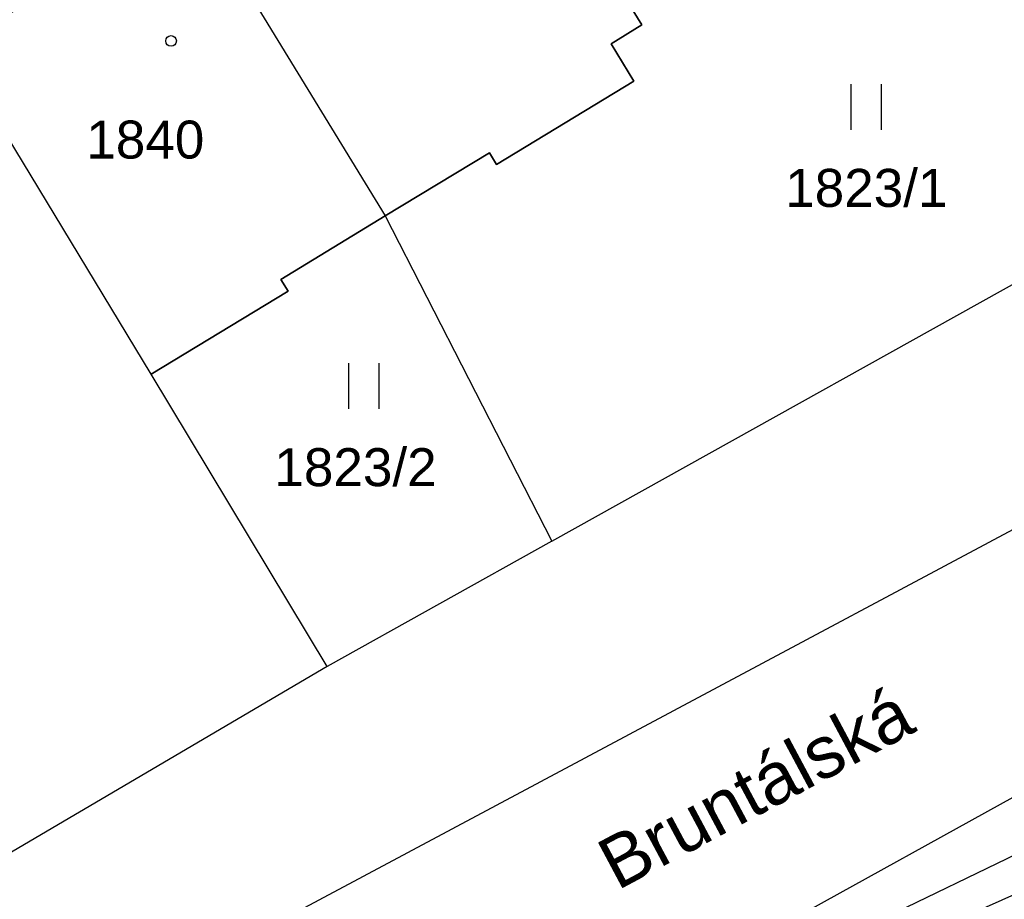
# Model space of a CAD drawing. Header units: metres. Extents: x -535942 to -530626, y -1087729 to -1086275.
# Tile 23 of 247: x -534435 to -534403, y -1086929 to -1086900. Entities that reach past the tile are written whole.
import ezdxf
from ezdxf.enums import TextEntityAlignment as Align

# ---------------------------------------------------------------- set-up
doc = ezdxf.new("R2010")
doc.units = ezdxf.units.M
doc.layers.add('_blok katastr', color=7, linetype='Continuous')
for name, color, linetype, true_color in [('BT_BPEJ', 7, 'Continuous', 0x7fffff), ('BT_hranice_parcel', 7, 'Continuous', 0x007f00), ('BT_mapove_znacky', 7, 'Continuous', 0x007f00), ('BT_prvky_mapy', 7, 'Continuous', 0x007f00), ('BT_text_parcel', 7, 'Continuous', 0x007f00), ('BT_vnitrni_kresby', 7, 'Continuous', 0x007f00)]:
    doc.layers.add(name, color=color, linetype=linetype, true_color=true_color)
doc.layers.add('BT_hranice_budov', color=7, linetype='Continuous', lineweight=30, true_color=0x007f00)
doc.styles.add('BT_text_mapy_m', font='arial.ttf', dxfattribs={"height": 5})

# ---------------------------------------------------------------- blocks, each defined once
blk = doc.blocks.new('BT_symbol_306')
at = {"layer": 'BT_mapove_znacky', "lineweight": -3}
for p, q in [((-0.5, 0), (-0.5, 1.5)), ((0.5, 0), (0.5, 1.5))]:
    blk.add_line(p, q, dxfattribs=at)
blk = doc.blocks.new('BT_symbol_404')
at = {"layer": 'BT_mapove_znacky', "lineweight": -3}
blk.add_circle((0, 0), 0.175, dxfattribs=at)
blk = doc.blocks.new('_KATASTR')
at = {"layer": 'BT_BPEJ', "lineweight": -3}
blk.add_lwpolyline([(-534567.99, -1086985.9), (-534456, -1086953), (-534436.78, -1086944.4), (-534394.5, -1086925.5), (-534377.62, -1086916.03), (-534353.5, -1086902.5), (-534344.98, -1086895.04), (-534338.35, -1086889.24), (-534337.5, -1086888.5), (-534101, -1086732), (-533977.7, -1086657.11), (-533966, -1086650), (-533802, -1086557.5)], dxfattribs=at)
at = {"layer": 'BT_hranice_budov', "lineweight": -3}
for points in [[(-534429.46, -1086896.9), (-534426.05, -1086894.84), (-534426.28, -1086894.45), (-534421.79, -1086891.74), (-534420.29, -1086890.81), (-534418.58, -1086893.63), (-534420.03, -1086894.59), (-534418.65, -1086896.82), (-534417.08, -1086899.36), (-534416.06, -1086898.73), (-534414.94, -1086900.55), (-534415.95, -1086901.18), (-534415.2, -1086902.4), (-534419.72, -1086905.14), (-534419.95, -1086904.76), (-534423.38, -1086906.84)], [(-534433.11, -1086898.58), (-534432.88, -1086898.96), (-534429.46, -1086896.9), (-534423.38, -1086906.84), (-534426.82, -1086908.93), (-534426.58, -1086909.31), (-534431.09, -1086912.05), (-534435.57, -1086904.63), (-534437.59, -1086901.28), (-534433.11, -1086898.58)]]:
    blk.add_lwpolyline(points, dxfattribs=at)
at = {"layer": 'BT_hranice_parcel', "lineweight": -3}
for points in [[(-533930.39, -1086626.94), (-533977.71, -1086657.09), (-534027.69, -1086688.36), (-534051.88, -1086704.35), (-534053, -1086704.99), (-534093.1, -1086730.54), (-534099.49, -1086734.79), (-534123.96, -1086749.86), (-534172.7, -1086780.69), (-534236.19, -1086822.11), (-534301.1, -1086864.48), (-534361.33, -1086904.52), (-534389.95, -1086921.75), (-534421.31, -1086936.84), (-534457.42, -1086954.5), (-534485.18, -1086964.81)], [(-534423.38, -1086906.84), (-534419.95, -1086904.76), (-534419.72, -1086905.14), (-534415.2, -1086902.4), (-534415.95, -1086901.18), (-534414.94, -1086900.55), (-534416.06, -1086898.73), (-534417.08, -1086899.36), (-534418.65, -1086896.82), (-534420.03, -1086894.59), (-534418.58, -1086893.63)], [(-534431.09, -1086912.05), (-534435.57, -1086904.63), (-534437.59, -1086901.28), (-534433.11, -1086898.58), (-534432.88, -1086898.96), (-534429.46, -1086896.9), (-534423.38, -1086906.84)], [(-534417.9, -1086917.54), (-534399.39, -1086907.23), (-534395.93, -1086904.96)], [(-534423.38, -1086906.84), (-534417.9, -1086917.54), (-534425.29, -1086921.66), (-534431.09, -1086912.05), (-534426.58, -1086909.31), (-534426.82, -1086908.93), (-534423.38, -1086906.84)], [(-534425.29, -1086921.66), (-534449.94, -1086936.15), (-534450.17, -1086935.55)]]:
    blk.add_lwpolyline(points, dxfattribs=at)
at = {"layer": 'BT_vnitrni_kresby', "lineweight": -3}
for points in [[(-534447.62, -1086941.11), (-534394.75, -1086912.9)], [(-534421.54, -1086936.37), (-534391.04, -1086919.5)]]:
    blk.add_lwpolyline(points, dxfattribs=at)
at = {"layer": 'BT_mapove_znacky', "lineweight": -3}
for name, p in [('BT_symbol_404', (-534430.43, -1086901.08)), ('BT_symbol_306', (-534407.55, -1086904)), ('BT_symbol_306', (-534424.08, -1086913.18))]:
    blk.add_blockref(name, p, dxfattribs=at)
at = {"layer": 'BT_prvky_mapy', "lineweight": -3, "style": 'BT_text_mapy_m'}
blk.add_text('Bruntálská', height=1.7, rotation=28.08, dxfattribs=at).set_placement((-534415.75, -1086929.05))
at = {"layer": 'BT_text_parcel', "lineweight": -3, "style": 'BT_text_mapy_m'}
blk.add_text('1840', height=1.25, dxfattribs=at).set_placement((-534433.22, -1086904.95))
for s, p in [('1823/1', (-534407.55, -1086906.54)), ('1823/2', (-534424.36, -1086915.73))]:
    blk.add_text(s, height=1.25, dxfattribs=at).set_placement(p, align=Align.CENTER)

msp = doc.modelspace()

# ---------------------------------------------------------------- block references
at = {"layer": '_blok katastr', "lineweight": -3}
msp.add_blockref('_KATASTR', (0, 0), dxfattribs=at)

doc.saveas('drawing.dxf')
